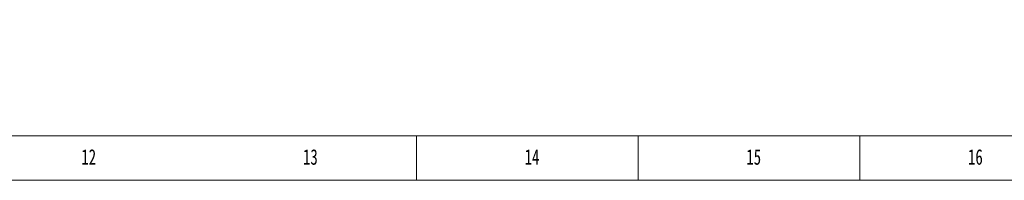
# Model space of a CAD drawing. Header units: millimetres. Extents: x 25069 to 61396, y 8621 to 21558.
# Tile 59 of 256: x 27833 to 28579, y 13794 to 13916. Entities that reach past the tile are written whole.
import ezdxf

# ---------------------------------------------------------------- set-up
doc = ezdxf.new("R2010")
doc.units = ezdxf.units.MM
doc.layers.add('10', color=7, linetype='Continuous')
doc.styles.add('SLDTEXTSTYLE0', font='TXT', dxfattribs={"width": 0.7, "bigfont": 'bigfont'})
doc.styles.add('SLDTEXTSTYLE5', font='TXT', dxfattribs={"width": 0.7})

msp = doc.modelspace()

# ---------------------------------------------------------------- linework, layer by layer
at = {"layer": '10', "lineweight": 18}
for p, q in [((25942.48, 13827.51), (29903.92, 13827.51)), ((28133.2, 13793.91), (28133.2, 13827.51)), ((28301.2, 13793.91), (28301.2, 13827.51)), ((28469.2, 13793.91), (28469.2, 13827.51)), ((25942.48, 13793.91), (29937.52, 13793.91))]:
    msp.add_line(p, q, dxfattribs=at)

# ---------------------------------------------------------------- texts
at = {"layer": '10', "lineweight": 18, "attachment_point": 2}
for s, insert, char_height, style in [('\\M+18EE5\\M+18AC7\\M+15C55\\M+15C55', (28761.023, 13913.725), 23.52, 'SLDTEXTSTYLE0'), ('12', (27884.859, 13817.496), 11.76, 'SLDTEXTSTYLE5'), ('13', (28052.859, 13817.496), 11.76, 'SLDTEXTSTYLE5'), ('14', (28220.859, 13817.496), 11.76, 'SLDTEXTSTYLE5'), ('15', (28388.859, 13817.496), 11.76, 'SLDTEXTSTYLE5'), ('16', (28556.867, 13817.496), 11.76, 'SLDTEXTSTYLE5')]:
    msp.add_mtext(s, dxfattribs=dict(at, insert=insert, char_height=char_height, style=style))

doc.saveas('drawing.dxf')
